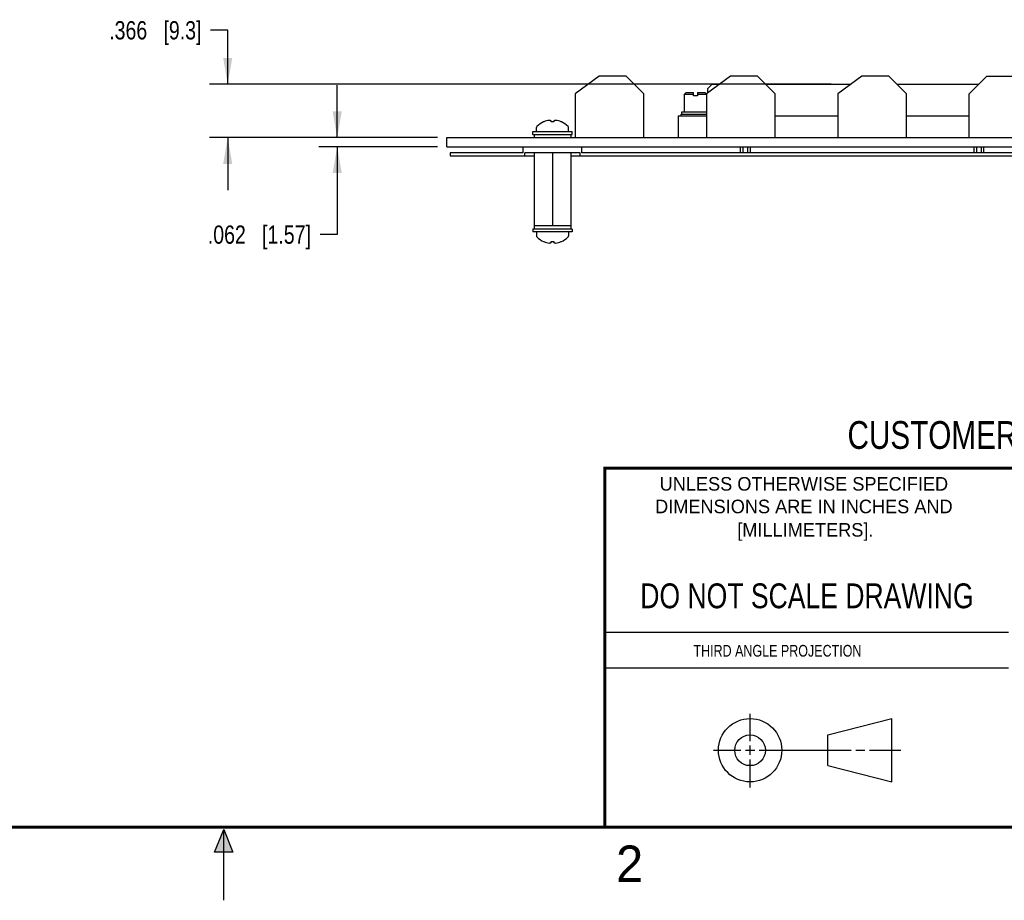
# Model space of a CAD drawing. Header units: inches. Extents: x 0 to 22, y 0 to 17.
# Tile 9 of 16: x 9.6 to 16.3, y 0 to 6. Entities that reach past the tile are written whole.
import ezdxf

# ---------------------------------------------------------------- set-up
doc = ezdxf.new("R2010")
doc.units = ezdxf.units.IN
doc.header["$LTSCALE"] = 1.21
doc.header["$MEASUREMENT"] = 0
doc.layers.get('0').update_dxf_attribs({"linetype": 'CONTINUOUS'})
doc.layers.add('02___PRT_ALL_AXES', color=7, linetype='CONTINUOUS')
doc.layers.add('DIMENSIONS', color=7, linetype='CONTINUOUS')
doc.styles.get("Standard").update_dxf_attribs({"font": 'txt', "width": 0.8})
doc.styles.add('TEXTSTYLE_2', font='txt')
doc.dimstyles.new('DIMSTYLE_1', dxfattribs={"dimtxt": 0.125, "dimasz": 0.18, "dimexe": 0.125, "dimexo": 0.0625, "dimgap": 0.0625, "dimtad": 0, "dimtih": 1, "dimtoh": 1, "dimdec": 3, "dimzin": 4, "dimdsep": 46, "dimtxsty": 'STANDARD', "dimblk": '_FILLED', "dimblk1": '_FILLED', "dimblk2": '_FILLED', "dimcen": 0.09, "dimadec": 0, "dimazin": 0, "dimtp": 0.001, "dimtm": 0.001, "dimtfac": 1, "dimtdec": 3, "dimtofl": 0, "dimtmove": 0, "dimatfit": 3, "dimldrblk": '_FILLED', "dimfxl": 1, "dimtolj": 1, "dimtzin": 4, "dimarcsym": 0})

# ---------------------------------------------------------------- blocks, each defined once
blk = doc.blocks.new('_FILLED')
at = {"color": 0, "linetype": 'BYBLOCK'}
blk.add_solid([(0, 0), (-1, 0.174), (-1, -0.174)], dxfattribs=at)
blk = doc.blocks.new('*D0')
at = {"layer": 'DIMENSIONS', "color": 2, "linetype": 'CONTINUOUS'}
for p, q in [((11.7771, 5.222), (11.7771, 5.582)), ((12.4646, 5.222), (11.6521, 5.222)), ((12.4646, 5.16), (11.6521, 5.16)), ((11.7771, 5.16), (11.7771, 4.558)), ((11.7771, 4.558), (11.6596, 4.558))]:
    blk.add_line(p, q, dxfattribs=at)
at = {"layer": 'DIMENSIONS', "color": 2, "linetype": 'CONTINUOUS', "xscale": 0.18, "yscale": 0.18, "zscale": 0.18}
for p, rotation in [((11.7771, 5.222), 270), ((11.7771, 5.16), 90)]:
    blk.add_blockref('_FILLED', p, dxfattribs=dict(at, rotation=rotation))
at = {"layer": 'DIMENSIONS', "color": 2, "linetype": 'CONTINUOUS', "insert": (11.5971, 4.6205), "char_height": 0.125, "width": 1.125, "attachment_point": 3, "line_spacing_factor": 0.9}
blk.add_mtext('.062{\\Ftxt.shx;\\W1.000000;\\H0.125000; }[1.57]', dxfattribs=at)
blk = doc.blocks.new('*D14')
at = {"layer": 'DIMENSIONS', "color": 2, "linetype": 'CONTINUOUS'}
for p, q in [((11.0271, 5.9569), (10.9096, 5.9569)), ((11.0271, 5.5882), (11.0271, 5.9569)), ((15.1614, 5.5882), (10.9021, 5.5882)), ((12.4646, 5.222), (10.9021, 5.222)), ((11.0271, 5.222), (11.0271, 4.862))]:
    blk.add_line(p, q, dxfattribs=at)
at = {"layer": 'DIMENSIONS', "color": 2, "linetype": 'CONTINUOUS', "xscale": 0.18, "yscale": 0.18, "zscale": 0.18}
for p, rotation in [((11.0271, 5.5882), 270), ((11.0271, 5.222), 90)]:
    blk.add_blockref('_FILLED', p, dxfattribs=dict(at, rotation=rotation))
at = {"layer": 'DIMENSIONS', "color": 2, "linetype": 'CONTINUOUS', "insert": (10.8471, 6.0194), "char_height": 0.125, "width": 1.025, "attachment_point": 3, "line_spacing_factor": 0.9}
blk.add_mtext('.366{\\Ftxt.shx;\\W1.000000;\\H0.125000; }[9.3]', dxfattribs=at)

msp = doc.modelspace()

# ---------------------------------------------------------------- hatches: boundary and pattern name
at = {"linetype": 'CONTINUOUS'}
msp.add_hatch(color=2, dxfattribs=at).paths.add_polyline_path([(10.9375, 0.3287), (11, 0.485), (11.0625, 0.3287)])

# ---------------------------------------------------------------- linework, layer by layer
at = {"color": 7, "linetype": 'CONTINUOUS'}
for p, q in [((13.5721, 5.642), (13.4071, 5.522)), ((13.7571, 5.642), (13.5721, 5.642)), ((13.8771, 5.522), (13.7571, 5.642)), ((14.4721, 5.642), (14.3071, 5.522)), ((14.6571, 5.642), (14.4721, 5.642)), ((14.7771, 5.522), (14.6571, 5.642)), ((15.3721, 5.642), (15.2071, 5.522)), ((15.5571, 5.642), (15.3721, 5.642)), ((15.6771, 5.522), (15.5571, 5.642)), ((16.1071, 5.522), (16.2271, 5.642)), ((16.2271, 5.642), (16.4121, 5.642)), ((14.1681, 5.5315), (14.1571, 5.5205)), ((14.1681, 5.5315), (14.2186, 5.5315)), ((14.2186, 5.5085), (14.2186, 5.5315)), ((14.2456, 5.5315), (14.2456, 5.5085)), ((14.2456, 5.5315), (14.2961, 5.5315)), ((14.2961, 5.5315), (14.3071, 5.5205)), ((14.3463, 5.5882), (14.3148, 5.5567)), ((14.3148, 5.5567), (14.3148, 5.5291)), ((14.3463, 5.5882), (14.3981, 5.5882)), ((14.711, 5.5882), (15.2981, 5.5882)), ((15.611, 5.5882), (16.1733, 5.5882)), ((13.4071, 5.522), (13.4071, 5.222)), ((13.8771, 5.222), (13.8771, 5.522)), ((14.1571, 5.3985), (14.1571, 5.5205)), ((14.1571, 5.5205), (14.2186, 5.5205)), ((14.2456, 5.5085), (14.2186, 5.5085)), ((14.2456, 5.5205), (14.3071, 5.5205)), ((14.3071, 5.522), (14.3071, 5.222)), ((14.3148, 5.5291), (14.3169, 5.5291)), ((14.7771, 5.222), (14.7771, 5.522)), ((15.2071, 5.522), (15.2071, 5.222)), ((15.6771, 5.222), (15.6771, 5.522)), ((16.1071, 5.222), (16.1071, 5.522)), ((13.1913, 5.3297), (13.1911, 5.33)), ((13.2426, 5.33), (13.2426, 5.3367)), ((13.2426, 5.3297), (13.2426, 5.33)), ((13.2616, 5.3367), (13.2616, 5.33)), ((13.2616, 5.33), (13.2616, 5.3297)), ((13.3131, 5.33), (13.313, 5.3297)), ((14.114, 5.3716), (14.114, 5.222)), ((14.114, 5.3716), (14.3071, 5.3716)), ((14.1337, 5.3716), (14.1337, 5.3835)), ((14.1337, 5.3835), (14.3071, 5.3835)), ((14.7771, 5.3716), (15.2071, 5.3716)), ((15.6771, 5.3716), (16.1071, 5.3716)), ((13.1171, 5.244), (13.1171, 5.263)), ((13.1171, 5.263), (13.3871, 5.263)), ((13.1426, 5.263), (13.1426, 5.291)), ((13.3616, 5.263), (13.3616, 5.291)), ((13.3871, 5.244), (13.3871, 5.263)), ((12.5271, 5.16), (12.5271, 5.222)), ((12.5271, 5.222), (18.1771, 5.222)), ((13.1171, 5.244), (13.3871, 5.244)), ((13.1271, 5.244), (13.1271, 5.222)), ((13.3771, 5.244), (13.3771, 5.222)), ((12.5271, 5.16), (18.1771, 5.16)), ((14.538, 5.16), (14.538, 5.118)), ((14.5557, 5.16), (14.5557, 5.118)), ((14.588, 5.16), (14.588, 5.118)), ((14.6057, 5.16), (14.6057, 5.118)), ((16.138, 5.16), (16.138, 5.118)), ((16.1557, 5.16), (16.1557, 5.118)), ((16.188, 5.16), (16.188, 5.118)), ((16.2057, 5.16), (16.2057, 5.118)), ((12.5521, 5.118), (12.5521, 5.098)), ((13.1271, 5.118), (13.1271, 4.596)), ((13.2521, 5.118), (13.2521, 4.618)), ((13.3771, 5.118), (13.3771, 4.596)), ((13.1171, 4.596), (13.1171, 4.577)), ((13.3871, 4.596), (13.1171, 4.596)), ((13.3771, 4.618), (13.1271, 4.618)), ((13.3871, 4.596), (13.3871, 4.577)), ((13.3871, 4.577), (13.1171, 4.577)), ((13.1426, 4.577), (13.1426, 4.549)), ((13.3616, 4.577), (13.3616, 4.549)), ((13.1911, 4.5101), (13.1913, 4.5104)), ((13.2426, 4.5101), (13.2426, 4.5104)), ((13.2426, 4.5034), (13.2426, 4.5101)), ((13.2616, 4.5104), (13.2616, 4.5101)), ((13.2616, 4.5101), (13.2616, 4.5034)), ((13.313, 4.5104), (13.3131, 4.5101)), ((15.1374, 1.132), (15.5769, 1.2447)), ((15.5769, 0.8105), (15.5769, 1.2447)), ((15.1374, 0.9219), (15.1374, 1.132)), ((15.1374, 0.9219), (15.5769, 0.8105))]:
    msp.add_line(p, q, dxfattribs=at)
at = {"color": 2, "linetype": 'CONTINUOUS'}
for p, q in [((13.61, 1.835), (16.375, 1.835)), ((16.375, 1.5888), (13.61, 1.5888)), ((14.6059, 1.0901), (14.6059, 1.2769)), ((14.3557, 1.0276), (14.5434, 1.0276)), ((14.5747, 1.0276), (14.6372, 1.0276)), ((14.6059, 0.9964), (14.6059, 1.0589)), ((14.6684, 1.0276), (15.2987, 1.0276)), ((15.3299, 1.0276), (15.3924, 1.0276)), ((15.4237, 1.0276), (15.6394, 1.0276)), ((14.6059, 0.7723), (14.6059, 0.9651)), ((10.9375, 0.3287), (11, 0.485)), ((11, 0.485), (11.0625, 0.3287)), ((11, 0), (11, 0.485)), ((11.0625, 0.3287), (10.9375, 0.3287))]:
    msp.add_line(p, q, dxfattribs=at)
at = {"color": 7, "linetype": 'CONTINUOUS', "const_width": 0.02}
for points in [[(13.6, 2.9595), (21.5, 2.96)], [(13.61, 0.5), (13.61, 2.96)], [(0.5, 0.5), (21.5, 0.5)]]:
    msp.add_lwpolyline(points, dxfattribs=at)
at = {"color": 7, "linetype": 'CONTINUOUS'}
for centre, radius in [((14.6059, 1.0276), 0.2171), ((14.6054, 1.0269), 0.105)]:
    msp.add_circle(centre, radius, dxfattribs=at)
for centre, radius, start, end in [((13.2521, 5.1942), 0.1489, 114.19106, 135.77024), ((13.2521, 5.1934), 0.1493, 113.80066, 114.05105), ((13.2521, 5.1942), 0.1486, 106.42263, 113.9292), ((13.2376, 5.2296), 0.1105, 93.56718, 104.39561), ((13.2521, 5.1601), 0.1698, 86.80122, 93.19878), ((13.2666, 5.2296), 0.1105, 75.60439, 86.43282), ((13.2521, 5.1942), 0.1486, 66.0708, 73.57737), ((13.2521, 5.1934), 0.1493, 65.94895, 66.19946), ((13.2521, 5.1942), 0.1489, 44.22976, 65.80894), ((13.1526, 5.291), 0.01, 135.77024, 180), ((13.3516, 5.291), 0.01, 0, 44.22976), ((13.1526, 4.549), 0.01, 180, 224.22976), ((13.2521, 4.6459), 0.1489, 224.22976, 245.80894), ((13.2521, 4.6459), 0.1489, 294.19106, 315.77024), ((13.3516, 4.549), 0.01, 315.77024, 360), ((13.2521, 4.6467), 0.1493, 245.94895, 246.19946), ((13.2521, 4.6459), 0.1486, 246.0708, 253.57737), ((13.2376, 4.6105), 0.1105, 255.60439, 266.43282), ((13.2521, 4.6799), 0.1698, 266.80122, 273.19878), ((13.2666, 4.6105), 0.1105, 273.56718, 284.39561), ((13.2521, 4.6459), 0.1486, 286.42263, 293.9292), ((13.2521, 4.6467), 0.1493, 293.80066, 294.05105)]:
    msp.add_arc(centre, radius, start, end, dxfattribs=at)
for points, knots in [([(13.2426, 5.3367), (13.2416, 5.3371), (13.2397, 5.3379), (13.2367, 5.3388), (13.2337, 5.3395), (13.2317, 5.3398), (13.2307, 5.3399)], [0, 0, 0, 0, 0.256385, 0.507797, 0.755292, 1, 1, 1, 1]), ([(13.2735, 5.3399), (13.2725, 5.3398), (13.2705, 5.3395), (13.2675, 5.3388), (13.2645, 5.3379), (13.2626, 5.3371), (13.2616, 5.3367)], [0, 0, 0, 0, 0.244708, 0.492203, 0.743615, 1, 1, 1, 1]), ([(13.2307, 4.5001), (13.2317, 4.5003), (13.2337, 4.5006), (13.2367, 4.5012), (13.2397, 4.5022), (13.2416, 4.503), (13.2426, 4.5034)], [0, 0, 0, 0, 0.244708, 0.492203, 0.743615, 1, 1, 1, 1]), ([(13.2616, 4.5034), (13.2626, 4.503), (13.2645, 4.5022), (13.2675, 4.5012), (13.2705, 4.5006), (13.2725, 4.5003), (13.2735, 4.5001)], [0, 0, 0, 0, 0.256385, 0.507797, 0.755292, 1, 1, 1, 1])]:
    msp.add_open_spline(points, degree=3, knots=knots, dxfattribs=at)
at = {"layer": '02___PRT_ALL_AXES', "color": 7, "linetype": 'CONTINUOUS'}
for p, q in [((14.1371, 5.3835), (14.1371, 5.3985)), ((14.1371, 5.3985), (14.3071, 5.3985)), ((13.0521, 5.118), (13.0521, 5.16)), ((13.4521, 5.118), (13.4521, 5.16)), ((13.0521, 5.118), (12.5521, 5.118)), ((12.5521, 5.098), (13.1271, 5.098)), ((13.0621, 5.098), (13.0621, 5.118)), ((13.4421, 5.118), (13.0621, 5.118)), ((13.3771, 5.098), (17.3271, 5.098)), ((13.4421, 5.098), (13.4421, 5.118)), ((17.2521, 5.118), (13.4521, 5.118))]:
    msp.add_line(p, q, dxfattribs=at)

# ---------------------------------------------------------------- texts
at = {"color": 7, "linetype": 'CONTINUOUS', "attachment_point": 2, "line_spacing_factor": 0.9}
for s, insert, char_height, width in [('CUSTOMER DRAWING', (16.3742, 3.2811), 0.19, 2.432), ('DO NOT SCALE DRAWING', (14.9953, 2.1698), 0.17, 2.72)]:
    msp.add_mtext(s, dxfattribs=dict(at, insert=insert, char_height=char_height, width=width))
at = {"color": 2, "linetype": 'CONTINUOUS', "line_spacing_factor": 0.9, "style": 'TEXTSTYLE_2'}
for s, insert, char_height, width, attachment_point in [('UNLESS OTHERWISE SPECIFIED', (14.9742, 2.8979), 0.093, 2.418, 2), ('DIMENSIONS ARE IN INCHES AND', (14.9742, 2.7431), 0.093, 2.604, 2), ('[MILLIMETERS].', (14.9844, 2.5829), 0.093, 1.302, 2), ('2', (13.6875, 0.375), 0.25, 0.25, 1)]:
    msp.add_mtext(s, dxfattribs=dict(at, insert=insert, char_height=char_height, width=width, attachment_point=attachment_point))
at = {"color": 2, "linetype": 'CONTINUOUS', "insert": (14.2178, 1.7486), "char_height": 0.08, "width": 1.408, "attachment_point": 1, "line_spacing_factor": 0.9}
msp.add_mtext('THIRD ANGLE PROJECTION', dxfattribs=at)

# ---------------------------------------------------------------- dimensions: what is measured, and where the dimension line sits
at = {"layer": 'DIMENSIONS', "color": 2, "linetype": 'CONTINUOUS'}
for base, p1, p2, picture, middle in [((11.0271, 5.222), (15.2239, 5.5882), (12.5271, 5.222), '*D14', (10.3346, 5.9569)), ((11.7771, 5.16), (12.5271, 5.222), (12.5271, 5.16), '*D0', (11.0346, 4.558))]:
    dim = msp.add_linear_dim(base=base, p1=p1, p2=p2, angle=270, dimstyle='DIMSTYLE_1', dxfattribs=at)
    dim.commit()
    dim.dimension.update_dxf_attribs({"geometry": picture, "text_midpoint": middle, "dimtype": 160})

doc.saveas('drawing.dxf')
